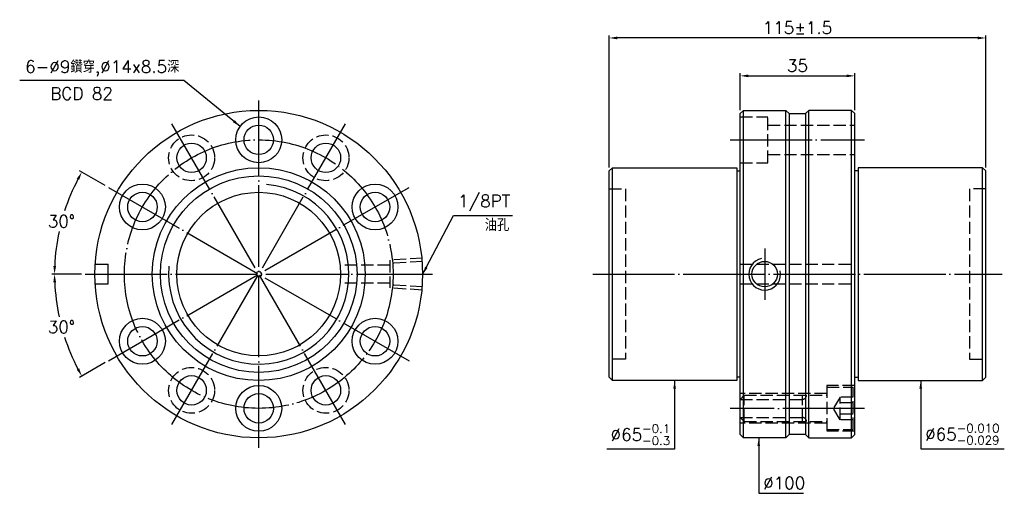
# Model space of a CAD drawing. Header units: millimetres. Extents: x 1634 to 1935, y -194 to -49.
import ezdxf

# ---------------------------------------------------------------- set-up
doc = ezdxf.new("R2010")
doc.units = ezdxf.units.MM
doc.header["$LTSCALE"] = 1.25
doc.linetypes.add('CENTER', pattern=[22, 20, -1, 0, -1])
doc.linetypes.add('DASHED', pattern=[4, 3, -1])
for name, color, linetype in [('DDVIEW', 7, 'Continuous'), ('NT', 7, 'Continuous'), ('NT-DIM', 2, 'Continuous')]:
    doc.layers.add(name, color=color, linetype=linetype)
doc.styles.get("Standard").update_dxf_attribs({"font": 'simplex.shx', "bigfont": 'chineset.shx'})
doc.dimstyles.new('ISO-25', dxfattribs={"dimscale": 1.25, "dimtxt": 3, "dimasz": 2, "dimexe": 0.646, "dimexo": 0.862, "dimgap": 1, "dimtad": 1, "dimdec": 3, "dimdsep": 46, "dimtxsty": 'Standard', "dimcen": 1.5, "dimclrd": 256, "dimclre": 256, "dimclrt": 256, "dimazin": 2, "dimtfac": 1, "dimtdec": 3, "dimtmove": 0, "dimatfit": 3, "dimfxl": 0, "dimtolj": 1, "dimlwd": -1, "dimlwe": -1, "dimarcsym": 0})

# ---------------------------------------------------------------- blocks, each defined once
blk = doc.blocks.new('*D0')
at = {"layer": 'Defpoints', "color": 0}
for p in [(1814.19, -54.67), (1814.19, -95.28), (1929.19, -95.28)]:
    blk.add_point(p, dxfattribs=at)
at = {"layer": 'NT-DIM'}
for p, q in [((1814.19, -94.21), (1814.19, -53.87)), ((1929.19, -94.21), (1929.19, -53.87)), ((1926.69, -54.67), (1816.69, -54.67))]:
    blk.add_line(p, q, dxfattribs=at)
for points in [[(1816.69, -54.26), (1816.69, -55.09), (1814.19, -54.67)], [(1926.69, -54.26), (1926.69, -55.09), (1929.19, -54.67)]]:
    blk.add_solid(points, dxfattribs=at)
at = {"layer": 'NT-DIM', "insert": (1871.69, -51.55), "char_height": 3.75, "attachment_point": 5}
blk.add_mtext('\\A1;115%%P1.5', dxfattribs=at)
blk = doc.blocks.new('*D1')
at = {"layer": 'Defpoints', "color": 0}
for p in [(1889.19, -66.24), (1854.19, -77.78), (1889.19, -77.78)]:
    blk.add_point(p, dxfattribs=at)
at = {"layer": 'NT-DIM'}
for p, q in [((1854.19, -76.71), (1854.19, -65.44)), ((1889.19, -76.71), (1889.19, -65.44)), ((1856.69, -66.24), (1886.69, -66.24))]:
    blk.add_line(p, q, dxfattribs=at)
for points in [[(1856.69, -65.83), (1856.69, -66.66), (1854.19, -66.24)], [(1886.69, -65.83), (1886.69, -66.66), (1889.19, -66.24)]]:
    blk.add_solid(points, dxfattribs=at)
at = {"layer": 'NT-DIM', "insert": (1871.69, -63.12), "char_height": 3.75, "attachment_point": 5}
blk.add_mtext('\\A1;35', dxfattribs=at)
blk = doc.blocks.new('*D2')
at = {"layer": 'Defpoints', "color": 0}
for p in [(1661.36, -100.28), (1648.68, -105.46), (1654.26, -126.78), (1760.26, -126.78), (1753.15, -153.28)]:
    blk.add_point(p, dxfattribs=at)
at = {"layer": 'NT-DIM'}
for p, q in [((1660.42, -99.75), (1652.57, -95.21)), ((1653.18, -126.78), (1644.11, -126.78))]:
    blk.add_line(p, q, dxfattribs=at)
for start, end in [(152.2981, 161.9877), (167.9675, 177.7019)]:
    blk.add_arc((1707.26, -126.78), 62.33, start, end, dxfattribs=at)
for points in [[(1651.7, -97.61), (1652.43, -98.01), (1653.27, -95.62)], [(1645.39, -124.29), (1644.55, -124.28), (1644.92, -126.78)]]:
    blk.add_solid(points, dxfattribs=at)
at = {"layer": 'NT-DIM', "insert": (1647.05, -110.65), "char_height": 3.75, "attachment_point": 5, "rotation": 1}
blk.add_mtext('\\A1;30°', dxfattribs=at)
blk = doc.blocks.new('*D3')
at = {"layer": 'Defpoints', "color": 0}
for p in [(1753.15, -100.28), (1654.26, -126.78), (1760.26, -126.78), (1645.87, -137.61), (1661.36, -153.28)]:
    blk.add_point(p, dxfattribs=at)
at = {"layer": 'NT-DIM'}
for p, q in [((1653.18, -126.78), (1644.11, -126.78)), ((1660.42, -153.82), (1652.57, -158.35))]:
    blk.add_line(p, q, dxfattribs=at)
for start, end in [(182.2981, 192.0572), (197.981, 207.7019)]:
    blk.add_arc((1707.26, -126.78), 62.33, start, end, dxfattribs=at)
for points in [[(1644.55, -129.29), (1645.39, -129.28), (1644.92, -126.78)], [(1652.43, -155.56), (1651.7, -155.96), (1653.27, -157.95)]]:
    blk.add_solid(points, dxfattribs=at)
at = {"layer": 'NT-DIM', "insert": (1647.05, -142.92), "char_height": 3.75, "attachment_point": 5, "rotation": 1}
blk.add_mtext('\\A1;30°', dxfattribs=at)

msp = doc.modelspace()

# ---------------------------------------------------------------- linework, layer by layer
at = {"layer": 'DDVIEW', "color": 3, "linetype": 'CENTER'}
for p, q in [((1707.2552, -179.7839), (1707.2552, -73.7839)), ((1733.7552, -172.6833), (1680.7552, -80.8846)), ((1680.7552, -172.6833), (1733.7552, -80.8846)), ((1661.3559, -153.2839), (1753.1546, -100.2839)), ((1661.3559, -100.2839), (1753.1546, -153.2839)), ((1654.2552, -126.7839), (1760.2552, -126.7839))]:
    msp.add_line(p, q, dxfattribs=at)
at = {"layer": 'DDVIEW', "color": 1, "linetype": 'DASHED'}
for p, q in [((1757.2552, -121.9199), (1747.2552, -122.5449)), ((1747.2552, -122.5449), (1747.2552, -131.0229)), ((1757.2552, -122.8927), (1747.2552, -123.5177)), ((1747.2552, -124.0339), (1732.2552, -124.0339)), ((1747.2552, -129.5339), (1732.2552, -129.5339)), ((1757.2552, -130.6751), (1747.2552, -130.0501)), ((1757.2552, -131.6479), (1747.2552, -131.0229))]:
    msp.add_line(p, q, dxfattribs=at)
at = {"layer": 'DDVIEW'}
for p, q in [((1657.3453, -123.7839), (1661.2552, -123.7839)), ((1661.2552, -129.7839), (1661.2552, -123.7839)), ((1657.3453, -129.7839), (1661.2552, -129.7839))]:
    msp.add_line(p, q, dxfattribs=at)
for centre, radius in [((1707.2552, -126.7839), 50), ((1707.2552, -85.7839), 7), ((1707.2552, -85.7839), 4.5), ((1686.7552, -91.2769), 4.5), ((1727.7552, -91.2769), 4.5), ((1707.2552, -126.7839), 32.5), ((1707.2552, -126.7839), 30), ((1671.7482, -106.2839), 7), ((1671.7482, -106.2839), 4.5), ((1707.2552, -126.7839), 25), ((1742.7622, -106.2839), 7), ((1742.7622, -106.2839), 4.5), ((1671.7482, -147.2839), 7), ((1742.7622, -147.2839), 7), ((1671.7482, -147.2839), 4.5), ((1742.7622, -147.2839), 4.5), ((1686.7552, -162.2909), 4.5), ((1727.7552, -162.2909), 4.5), ((1707.2552, -167.7839), 7), ((1707.2552, -167.7839), 4.5)]:
    msp.add_circle(centre, radius, dxfattribs=at)
at = {"layer": 'DDVIEW', "color": 3, "linetype": 'CENTER'}
msp.add_circle((1707.2552, -126.7839), 41, dxfattribs=at)
at = {"layer": 'DDVIEW', "color": 1, "linetype": 'DASHED'}
for centre in [(1686.7552, -91.2769), (1727.7552, -91.2769), (1686.7552, -162.2909), (1727.7552, -162.2909)]:
    msp.add_circle(centre, 7, dxfattribs=at)
at = {"layer": 'DDVIEW', "color": 5}
msp.add_arc((1707.2552, -126.7839), 27.5, 175, 85, dxfattribs=at)
at = {"layer": 'NT', "linetype": 'ByBlock'}
for p, q in [((1854.1926, -77.7839), (1855.1926, -76.7839)), ((1854.1926, -175.7839), (1854.1926, -77.7839)), ((1855.1926, -76.7839), (1868.1926, -76.7839)), ((1855.1926, -176.7839), (1855.1926, -76.7839)), ((1868.1926, -76.7839), (1869.1926, -77.7839)), ((1868.1926, -176.7839), (1868.1926, -76.7839)), ((1869.1926, -77.7839), (1869.1926, -175.7839)), ((1875.1926, -76.7839), (1874.1926, -77.7839)), ((1874.1926, -77.7839), (1874.1926, -175.7839)), ((1888.1926, -76.7839), (1875.1926, -76.7839)), ((1875.1926, -176.7839), (1875.1926, -76.7839)), ((1889.1926, -77.7839), (1888.1926, -76.7839)), ((1888.1926, -176.7839), (1888.1926, -76.7839)), ((1889.1926, -175.7839), (1889.1926, -77.7839)), ((1814.1926, -95.2839), (1815.1926, -94.2839)), ((1814.1926, -158.2839), (1814.1926, -95.2839)), ((1815.1926, -94.2839), (1853.1926, -94.2839)), ((1815.1926, -159.2839), (1815.1926, -94.2839)), ((1853.1926, -94.2839), (1853.1926, -159.2839)), ((1853.1926, -95.2839), (1854.1926, -95.2839)), ((1890.1926, -95.2839), (1889.1926, -95.2839)), ((1928.1926, -94.2839), (1890.1926, -94.2839)), ((1890.1926, -94.2839), (1890.1926, -159.2839)), ((1929.1926, -95.2839), (1928.1926, -94.2839)), ((1928.1926, -159.2839), (1928.1926, -94.2839)), ((1929.1926, -158.2839), (1929.1926, -95.2839)), ((1815.1926, -159.2839), (1814.1926, -158.2839)), ((1853.1926, -159.2839), (1815.1926, -159.2839)), ((1854.1926, -158.2839), (1853.1926, -158.2839)), ((1889.1926, -158.2839), (1890.1926, -158.2839)), ((1890.1926, -159.2839), (1928.1926, -159.2839)), ((1928.1926, -159.2839), (1929.1926, -158.2839)), ((1855.1926, -176.7839), (1854.1926, -175.7839)), ((1868.1926, -176.7839), (1855.1926, -176.7839)), ((1869.1926, -175.7839), (1868.1926, -176.7839)), ((1874.1926, -175.7839), (1875.1926, -176.7839)), ((1875.1926, -176.7839), (1888.1926, -176.7839)), ((1888.1926, -176.7839), (1889.1926, -175.7839))]:
    msp.add_line(p, q, dxfattribs=at)
at = {"layer": 'NT'}
for p, q in [((1869.1926, -77.7839), (1874.1926, -77.7839)), ((1874.1926, -175.7839), (1869.1926, -175.7839))]:
    msp.add_line(p, q, dxfattribs=at)
at = {"layer": 'NT', "color": 1, "linetype": 'DASHED'}
for p, q in [((1854.1926, -78.7839), (1862.6926, -78.7839)), ((1862.6926, -92.7839), (1862.6926, -78.7839)), ((1862.6926, -81.2839), (1889.1926, -81.2839)), ((1854.1926, -92.7839), (1862.6926, -92.7839)), ((1862.6926, -90.2839), (1889.1926, -90.2839)), ((1814.1926, -100.7839), (1819.1926, -100.7839)), ((1819.1926, -100.7839), (1819.1926, -152.7839)), ((1929.1926, -100.7839), (1924.1926, -100.7839)), ((1924.1926, -100.7839), (1924.1926, -152.7839)), ((1854.1926, -123.7839), (1889.1926, -123.7839)), ((1854.1926, -129.7839), (1889.1926, -129.7839)), ((1819.1926, -152.7839), (1814.1926, -152.7839)), ((1924.1926, -152.7839), (1929.1926, -152.7839)), ((1889.1926, -160.7839), (1880.6926, -160.7839)), ((1880.6926, -160.7839), (1880.6926, -174.7839)), ((1880.6926, -161.2839), (1888.6926, -161.2839)), ((1888.6926, -174.2839), (1888.6926, -161.2839)), ((1880.6926, -163.2839), (1854.1926, -163.2839)), ((1855.4426, -163.7839), (1854.1926, -165.0339)), ((1854.1926, -165.0339), (1873.1926, -165.0339)), ((1855.4426, -171.7839), (1855.4426, -163.7839)), ((1855.4426, -163.7839), (1880.6926, -163.7839)), ((1873.1926, -171.7839), (1873.1926, -163.7839)), ((1884.6926, -164.3198), (1882.6926, -167.7839)), ((1888.6926, -164.3198), (1884.6926, -164.3198)), ((1884.6926, -171.248), (1884.6926, -164.3198)), ((1884.6926, -171.248), (1882.6926, -167.7839)), ((1888.6926, -166.0519), (1884.6926, -166.0519)), ((1855.4426, -171.7839), (1854.1926, -170.5339)), ((1854.1926, -170.5339), (1873.1926, -170.5339)), ((1888.6926, -169.516), (1884.6926, -169.516)), ((1888.6926, -171.248), (1884.6926, -171.248)), ((1880.6926, -172.2839), (1854.1926, -172.2839)), ((1855.4426, -171.7839), (1880.6926, -171.7839)), ((1880.6926, -174.2839), (1888.6926, -174.2839)), ((1889.1926, -174.7839), (1880.6926, -174.7839))]:
    msp.add_line(p, q, dxfattribs=at)
at = {"layer": 'NT', "color": 3, "linetype": 'CENTER'}
for p, q in [((1851.1926, -85.7839), (1892.1926, -85.7839)), ((1861.6926, -118.9199), (1861.6926, -134.6479)), ((1809.1926, -126.7839), (1934.1926, -126.7839)), ((1892.1926, -167.7839), (1851.1926, -167.7839))]:
    msp.add_line(p, q, dxfattribs=at)
at = {"layer": 'NT'}
msp.add_circle((1861.6926, -126.7839), 3.8912, dxfattribs=at)
at = {"layer": 'NT', "color": 5}
msp.add_arc((1861.6926, -126.7839), 4.864, 101.864163, 11.864163, dxfattribs=at)
at = {"layer": 'NT', "color": 1, "linetype": 'DASHED'}
for centre, start, end in [((1873.1926, -163.7839), 270, 0), ((1873.1926, -171.7839), 0, 90)]:
    msp.add_arc(centre, 1.25, start, end, dxfattribs=at)

# ---------------------------------------------------------------- texts
at = {"layer": 'NT-DIM', "char_height": 3.75}
for s, insert, attachment_point in [('6-%%C9鑽穿,%%C14x8.5深', (1683.0356, -66.4531), 9), ('BCD 82', (1643.6256, -73.5184), 7), ('\\A1;\\A1;1/8PT', (1768.1002, -107.6122), 7), ('油孔', (1776.2332, -113.661), 7), ('\\A1;\\A1;%%C65{\\H0.7x;\\S-0.1^ -0.3;}', (1832.8426, -178.9656), 9), ('\\A1;\\A1;%%C65{\\H0.7x;\\S-0.010^ -0.029;}', (1910.6749, -178.8451), 7), ('\\A1;%%C100', (1861.2225, -192.4729), 7)]:
    msp.add_mtext(s, dxfattribs=dict(at, insert=insert, attachment_point=attachment_point))

# ---------------------------------------------------------------- dimensions: what is measured, and where the dimension line sits
at = {"layer": 'NT-DIM'}
dim = msp.add_linear_dim(base=(1814.1926, -54.6739), p1=(1929.1926, -95.2839), p2=(1814.1926, -95.2839), text='<>%%P1.5', dimstyle='ISO-25', dxfattribs=at)
dim.commit()
dim.dimension.update_dxf_attribs({"geometry": '*D0', "text_midpoint": (1871.6926, -51.5489)})
dim = msp.add_linear_dim(base=(1889.1926, -66.2447), p1=(1854.1926, -77.7839), p2=(1889.1926, -77.7839), dimstyle='ISO-25', dxfattribs=at)
dim.commit()
dim.dimension.update_dxf_attribs({"geometry": '*D1', "text_midpoint": (1871.6926, -63.1197)})
for base, line1, picture, middle in [((1648.6803, -105.4644), ((1661.3559, -100.2839), (1753.1546, -153.2839)), '*D2', (1647.0451, -110.6507)), ((1645.8681, -137.6081), ((1661.3559, -153.2839), (1753.1546, -100.2839)), '*D3', (1647.0451, -142.9172))]:
    dim = msp.add_angular_dim_2l(base=base, line1=line1, line2=((1654.2552, -126.7839), (1760.2552, -126.7839)), dimstyle='ISO-25', dxfattribs=at)
    dim.commit()
    dim.dimension.update_dxf_attribs({"geometry": picture, "text_midpoint": middle, "text_rotation": 1})

# ---------------------------------------------------------------- leaders
at = {"layer": 'NT-DIM', "annotation_type": 0, "has_hookline": 1}
for points, hookline_direction, text_width in [([(1701.5884, -81.6744), (1684.3856, -67.7031), (1684.2856, -67.7031)], 1, 48.75), ([(1757.255, -126.9234), (1766.7503, -108.8584), (1766.8502, -108.8622)], 0, 16.6071), ([(1834.1926, -159.2839), (1834.1926, -180.2156), (1834.0926, -180.2156)], 1, 19.2857), ([(1909.3249, -159.2839), (1909.3249, -180.0951), (1909.4249, -180.0951)], 0, 24.1607), ([(1859.8725, -176.7839), (1859.8725, -193.7229), (1859.9725, -193.7229)], 0, 12.3214)]:
    msp.add_leader(points, dimstyle='ISO-25', dxfattribs=dict(at, hookline_direction=hookline_direction, text_width=text_width))

doc.saveas('drawing.dxf')
